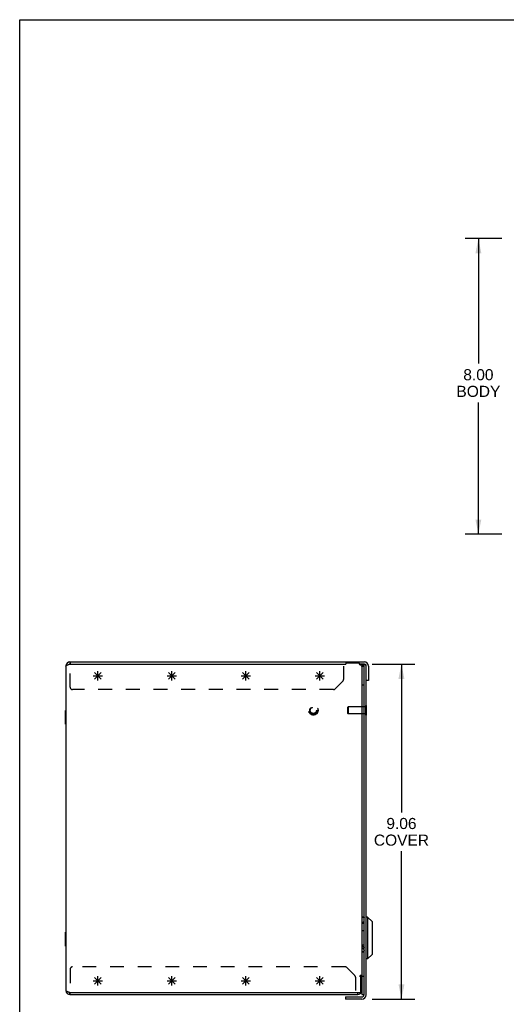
# Model space of a CAD drawing. Header units: inches. Extents: x 0 to 68, y 0 to 44.
# Tile 2 of 15: x 0 to 13.2, y 17.4 to 44. Entities that reach past the tile are written whole.
import ezdxf

# ---------------------------------------------------------------- set-up
doc = ezdxf.new("R2010")
doc.units = ezdxf.units.IN
doc.header["$LTSCALE"] = 3.74
doc.header["$MEASUREMENT"] = 0
doc.linetypes.add('HIDDEN', pattern=[0.2, 0.1, -0.1])
doc.layers.get('0').update_dxf_attribs({"linetype": 'CONTINUOUS'})
for name, color, linetype in [('02___PRT_ALL_AXES', 7, 'CONTINUOUS'), ('06___PRT_ALL_SURFS', 7, 'CONTINUOUS'), ('DEFAULT_2', 8, 'HIDDEN'), ('DIMENSIONS', 7, 'CONTINUOUS'), ('SPOTWELD-COSMETIC-SKETCH', 7, 'CONTINUOUS')]:
    doc.layers.add(name, color=color, linetype=linetype)
doc.styles.get("Standard").update_dxf_attribs({"font": 'arial.ttf'})
doc.dimstyles.new('DIMSTYLE_1', dxfattribs={"dimtxt": 0.3, "dimasz": 0.4, "dimexe": 0.09, "dimexo": 0.07, "dimgap": 0.0375, "dimtad": 0, "dimtih": 1, "dimtoh": 1, "dimzin": 4, "dimdsep": 46, "dimtxsty": 'Standard', "dimblk": '_FILLED', "dimblk1": '_FILLED', "dimblk2": '_FILLED', "dimcen": 0.09, "dimazin": 1, "dimtfac": 1, "dimtdec": 3, "dimtofl": 0, "dimtmove": 0, "dimatfit": 3, "dimldrblk": '_FILLED', "dimfxl": 0, "dimtolj": 1, "dimtzin": 4, "dimarcsym": 0})

# ---------------------------------------------------------------- blocks, each defined once
blk = doc.blocks.new('_FILLED')
at = {"color": 0, "linetype": 'ByBlock'}
blk.add_solid([(0, 0), (-1, 0.2), (-1, -0.2)], dxfattribs=at)
blk = doc.blocks.new('*D4')
at = {"layer": 'DIMENSIONS', "color": 2, "linetype": 'Continuous'}
for p, q in [((13.035, 38.08), (12.038, 38.08)), ((12.398, 38.08), (12.398, 34.697)), ((12.398, 30.08), (12.398, 33.647)), ((13.035, 30.08), (12.038, 30.08))]:
    blk.add_line(p, q, dxfattribs=at)
at = {"layer": 'DIMENSIONS', "color": 2, "linetype": 'Continuous', "xscale": 0.4, "yscale": 0.4, "zscale": 0.4}
for p, rotation in [((12.398, 38.08), 90), ((12.398, 30.08), 270)]:
    blk.add_blockref('_FILLED', p, dxfattribs=dict(at, rotation=rotation))
at = {"layer": 'DIMENSIONS', "color": 2, "linetype": 'Continuous', "insert": (12.398, 34.547), "char_height": 0.3, "width": 1.1855, "attachment_point": 2, "line_spacing_factor": 0.9}
blk.add_mtext('8.00\\PBODY', dxfattribs=at)
blk = doc.blocks.new('*D5')
at = {"layer": 'DIMENSIONS', "color": 2, "linetype": 'Continuous'}
for p, q in [((9.527, 26.569), (10.678, 26.569)), ((10.318, 26.569), (10.318, 22.558)), ((10.318, 17.506), (10.318, 21.508)), ((9.527, 17.506), (10.678, 17.506))]:
    blk.add_line(p, q, dxfattribs=at)
at = {"layer": 'DIMENSIONS', "color": 2, "linetype": 'Continuous', "xscale": 0.4, "yscale": 0.4, "zscale": 0.4}
for p, rotation in [((10.318, 26.569), 90), ((10.318, 17.506), 270)]:
    blk.add_blockref('_FILLED', p, dxfattribs=dict(at, rotation=rotation))
at = {"layer": 'DIMENSIONS', "color": 2, "linetype": 'Continuous', "insert": (10.318, 22.408), "char_height": 0.3, "width": 1.48773, "attachment_point": 2, "line_spacing_factor": 0.9}
blk.add_mtext('9.06\\PCOVER', dxfattribs=at)

msp = doc.modelspace()

# ---------------------------------------------------------------- linework, layer by layer
at = {"color": 7, "linetype": 'Continuous'}
for p, q in [((0, 0), (0, 44)), ((0, 44), (68, 44)), ((1.359, 26.629), (1.359, 26.569)), ((1.364, 26.629), (1.364, 26.569)), ((8.815, 26.629), (8.815, 26.589)), ((9.315, 26.569), (9.187, 26.569)), ((9.247, 26.455), (9.247, 26.062)), ((9.265, 26.567), (9.256, 26.508)), ((9.264, 26.509), (9.268, 26.51)), ((9.282, 26.519), (9.287, 26.525)), ((9.307, 17.626), (9.307, 26.569)), ((9.427, 26.129), (9.367, 26.129)), ((9.307, 25.413), (9.247, 25.413)), ((9.371, 25.191), (9.371, 25.447)), ((9.307, 25.225), (9.247, 25.225)), ((9.247, 19.711), (9.252, 19.711)), ((9.254, 19.711), (9.252, 19.711)), ((9.255, 19.711), (9.254, 19.711)), ((9.259, 19.711), (9.258, 19.711)), ((9.261, 19.711), (9.259, 19.711)), ((9.262, 19.725), (9.26, 19.725)), ((9.263, 19.711), (9.261, 19.711)), ((9.264, 19.725), (9.262, 19.725)), ((9.264, 19.711), (9.263, 19.711)), ((9.276, 19.725), (9.264, 19.725)), ((9.266, 19.711), (9.264, 19.711)), ((9.267, 19.711), (9.266, 19.711)), ((9.269, 19.711), (9.267, 19.711)), ((9.271, 19.711), (9.269, 19.711)), ((9.272, 19.712), (9.271, 19.711)), ((9.274, 19.712), (9.272, 19.712)), ((9.275, 19.712), (9.274, 19.712)), ((9.277, 19.712), (9.275, 19.712)), ((9.281, 19.725), (9.276, 19.725)), ((9.278, 19.712), (9.277, 19.712)), ((9.279, 19.712), (9.278, 19.712)), ((9.285, 19.725), (9.281, 19.725)), ((9.283, 19.713), (9.282, 19.713)), ((9.284, 19.713), (9.283, 19.713)), ((9.286, 19.713), (9.284, 19.713)), ((9.287, 19.725), (9.285, 19.725)), ((9.287, 19.713), (9.286, 19.713)), ((9.289, 19.725), (9.287, 19.725)), ((9.288, 19.714), (9.287, 19.713)), ((9.291, 19.725), (9.289, 19.725)), ((9.293, 19.724), (9.291, 19.725)), ((9.294, 19.724), (9.293, 19.724)), ((9.295, 19.724), (9.294, 19.724)), ((9.296, 19.724), (9.295, 19.724)), ((9.297, 19.724), (9.296, 19.724)), ((9.298, 19.724), (9.297, 19.724)), ((9.405, 19.725), (9.367, 19.725)), ((9.523, 19.607), (9.405, 19.725)), ((9.405, 19.725), (9.405, 18.6)), ((9.247, 19.59), (9.253, 19.59)), ((9.253, 19.59), (9.254, 19.59)), ((9.254, 19.59), (9.256, 19.59)), ((9.256, 19.59), (9.258, 19.59)), ((9.258, 19.59), (9.259, 19.59)), ((9.259, 19.59), (9.261, 19.59)), ((9.261, 19.59), (9.263, 19.59)), ((9.263, 19.59), (9.264, 19.59)), ((9.523, 19.607), (9.523, 18.718)), ((9.247, 18.94), (9.252, 18.94)), ((9.252, 18.881), (9.247, 18.881)), ((9.247, 18.78), (9.252, 18.78)), ((9.523, 18.718), (9.405, 18.6)), ((9.405, 18.6), (9.367, 18.6)), ((9.193, 18.129), (9.247, 18.129)), ((9.247, 18.025), (9.247, 17.639)), ((1.359, 17.629), (1.359, 17.689)), ((1.364, 17.629), (1.364, 17.689)), ((9.135, 17.629), (9.135, 17.689)), ((8.807, 17.566), (9.247, 17.566)), ((8.807, 17.566), (8.807, 17.506))]:
    msp.add_line(p, q, dxfattribs=at)
at = {"color": 3, "linetype": 'Continuous'}
for p, q in [((1.247, 26.517), (1.247, 17.741)), ((1.359, 26.629), (9.315, 26.629)), ((1.359, 26.569), (8.812, 26.569)), ((8.812, 26.579), (8.812, 26.569)), ((9.167, 26.599), (8.832, 26.599)), ((9.187, 26.564), (9.187, 26.579)), ((9.247, 26.539), (9.205, 26.539)), ((9.247, 26.539), (9.247, 26.455)), ((9.265, 26.567), (9.275, 26.566)), ((9.275, 26.566), (9.285, 26.566)), ((9.367, 17.626), (9.367, 26.559)), ((9.427, 26.517), (9.427, 26.129)), ((9.247, 26.062), (9.247, 18.145)), ((9.189, 18.122), (9.187, 18.12)), ((9.197, 18.12), (9.187, 18.12)), ((9.247, 18.145), (9.205, 18.145)), ((9.247, 18.129), (9.247, 18.025)), ((9.217, 17.709), (9.217, 18.1)), ((1.359, 17.689), (9.197, 17.689)), ((1.359, 17.629), (9.135, 17.629)), ((9.247, 17.506), (8.807, 17.506))]:
    msp.add_line(p, q, dxfattribs=at)
at = {"color": 4, "linetype": 'Continuous'}
for p, q in [((4.114, 26.129), (4.114, 26.379)), ((6.114, 26.129), (6.114, 26.379)), ((8.114, 26.129), (8.114, 26.379)), ((3.989, 26.254), (4.239, 26.254)), ((4.026, 26.165), (4.202, 26.342)), ((4.202, 26.165), (4.026, 26.342)), ((5.989, 26.254), (6.239, 26.254)), ((6.026, 26.165), (6.202, 26.342)), ((6.202, 26.165), (6.026, 26.342)), ((7.989, 26.254), (8.239, 26.254)), ((8.026, 26.165), (8.202, 26.342)), ((8.202, 26.165), (8.026, 26.342)), ((4.114, 17.879), (4.114, 18.129)), ((6.114, 17.879), (6.114, 18.129)), ((8.114, 17.879), (8.114, 18.129)), ((3.989, 18.004), (4.239, 18.004)), ((4.202, 17.915), (4.026, 18.092)), ((4.026, 17.915), (4.202, 18.092)), ((5.989, 18.004), (6.239, 18.004)), ((6.202, 17.915), (6.026, 18.092)), ((6.026, 17.915), (6.202, 18.092)), ((7.989, 18.004), (8.239, 18.004)), ((8.202, 17.915), (8.026, 18.092)), ((8.026, 17.915), (8.202, 18.092))]:
    msp.add_line(p, q, dxfattribs=at)
at = {"color": 3, "linetype": 'Continuous'}
for points in [[(1.247, 26.517), (1.248, 26.521), (1.251, 26.525), (1.256, 26.53), (1.262, 26.534), (1.27, 26.538), (1.28, 26.543), (1.291, 26.547), (1.303, 26.551), (1.316, 26.556), (1.33, 26.56)], [(1.33, 26.56), (1.344, 26.564), (1.359, 26.569)], [(9.196, 26.551), (9.193, 26.555), (9.192, 26.557), (9.19, 26.559), (9.189, 26.561), (9.187, 26.564)], [(9.205, 26.539), (9.203, 26.541), (9.201, 26.543), (9.2, 26.545), (9.198, 26.547), (9.197, 26.549), (9.196, 26.551)], [(9.285, 26.566), (9.296, 26.565), (9.306, 26.565), (9.307, 26.565)], [(9.193, 18.128), (9.192, 18.126), (9.19, 18.124), (9.189, 18.122)], [(9.205, 18.145), (9.203, 18.142), (9.201, 18.14), (9.2, 18.138), (9.198, 18.136), (9.197, 18.134), (9.196, 18.132), (9.193, 18.128)], [(1.247, 17.741), (1.248, 17.736), (1.251, 17.732), (1.256, 17.728), (1.262, 17.723), (1.27, 17.719), (1.28, 17.715), (1.291, 17.71), (1.303, 17.706), (1.316, 17.702), (1.33, 17.697)], [(1.33, 17.697), (1.344, 17.693), (1.359, 17.689)]]:
    msp.add_lwpolyline(points, dxfattribs=at)
at = {"color": 7, "linetype": 'Continuous'}
for points in [[(9.268, 26.51), (9.275, 26.514), (9.282, 26.519)], [(9.287, 26.525), (9.288, 26.526), (9.294, 26.533)], [(9.294, 26.533), (9.299, 26.542), (9.303, 26.551), (9.304, 26.554)], [(9.256, 19.725), (9.255, 19.725), (9.247, 19.725)], [(9.258, 19.711), (9.256, 19.711), (9.255, 19.711)], [(9.26, 19.725), (9.259, 19.725), (9.259, 19.725), (9.258, 19.725), (9.256, 19.725)], [(9.282, 19.713), (9.28, 19.712), (9.279, 19.712)], [(9.307, 19.72), (9.307, 19.72), (9.307, 19.72), (9.307, 19.72), (9.307, 19.72), (9.307, 19.72), (9.307, 19.72), (9.307, 19.72), (9.307, 19.72), (9.307, 19.719), (9.306, 19.719), (9.306, 19.719), (9.306, 19.719), (9.306, 19.719), (9.306, 19.719), (9.306, 19.719), (9.305, 19.719), (9.305, 19.718), (9.305, 19.718), (9.305, 19.718), (9.305, 19.718), (9.304, 19.718), (9.304, 19.718), (9.304, 19.718), (9.303, 19.718), (9.303, 19.717), (9.303, 19.717), (9.302, 19.717), (9.302, 19.717), (9.302, 19.717), (9.301, 19.717), (9.301, 19.717), (9.301, 19.717), (9.3, 19.716), (9.3, 19.716), (9.299, 19.716), (9.299, 19.716), (9.299, 19.716), (9.298, 19.716), (9.298, 19.716), (9.297, 19.716), (9.297, 19.715), (9.296, 19.715), (9.296, 19.715), (9.295, 19.715), (9.295, 19.715), (9.294, 19.715), (9.294, 19.715), (9.293, 19.715), (9.292, 19.714), (9.292, 19.714), (9.291, 19.714), (9.291, 19.714), (9.29, 19.714), (9.29, 19.714), (9.289, 19.714), (9.288, 19.714)], [(9.307, 19.722), (9.307, 19.722), (9.307, 19.722), (9.307, 19.722), (9.307, 19.722), (9.307, 19.722), (9.307, 19.723), (9.307, 19.723), (9.307, 19.723), (9.307, 19.723), (9.306, 19.723), (9.306, 19.723), (9.306, 19.723), (9.306, 19.723), (9.306, 19.723), (9.306, 19.723), (9.305, 19.723), (9.305, 19.723), (9.305, 19.723), (9.305, 19.723), (9.305, 19.723), (9.304, 19.723), (9.304, 19.724), (9.304, 19.724), (9.303, 19.724), (9.303, 19.724), (9.303, 19.724), (9.303, 19.724), (9.302, 19.724), (9.302, 19.724), (9.301, 19.724), (9.301, 19.724), (9.301, 19.724), (9.3, 19.724), (9.3, 19.724), (9.3, 19.724), (9.299, 19.724), (9.299, 19.724), (9.298, 19.724)], [(9.264, 19.59), (9.265, 19.59), (9.266, 19.59), (9.266, 19.59), (9.267, 19.59), (9.268, 19.591), (9.269, 19.591), (9.27, 19.591), (9.27, 19.591), (9.271, 19.591), (9.272, 19.591), (9.273, 19.591), (9.273, 19.591), (9.274, 19.591), (9.275, 19.591), (9.276, 19.591), (9.276, 19.591), (9.277, 19.592), (9.278, 19.592), (9.279, 19.592), (9.279, 19.592), (9.28, 19.592), (9.281, 19.592), (9.281, 19.592), (9.282, 19.592), (9.283, 19.593), (9.284, 19.593), (9.284, 19.593), (9.285, 19.593), (9.286, 19.593), (9.286, 19.593), (9.287, 19.593), (9.287, 19.593), (9.288, 19.594), (9.289, 19.594), (9.289, 19.594), (9.29, 19.594), (9.291, 19.594), (9.291, 19.594), (9.292, 19.594), (9.292, 19.595), (9.293, 19.595), (9.293, 19.595), (9.294, 19.595), (9.295, 19.595), (9.295, 19.595), (9.296, 19.596), (9.296, 19.596), (9.297, 19.596), (9.297, 19.596), (9.298, 19.596), (9.298, 19.596), (9.298, 19.597), (9.299, 19.597), (9.299, 19.597), (9.3, 19.597), (9.3, 19.597), (9.301, 19.597), (9.301, 19.598), (9.301, 19.598), (9.302, 19.598), (9.302, 19.598), (9.302, 19.598), (9.303, 19.598), (9.303, 19.598), (9.303, 19.599), (9.304, 19.599), (9.304, 19.599), (9.304, 19.599), (9.304, 19.599), (9.305, 19.599), (9.305, 19.6), (9.305, 19.6), (9.305, 19.6), (9.306, 19.6), (9.306, 19.6), (9.306, 19.6), (9.306, 19.601), (9.306, 19.601), (9.306, 19.601), (9.307, 19.601), (9.307, 19.601), (9.307, 19.601), (9.307, 19.601), (9.307, 19.602), (9.307, 19.602), (9.307, 19.602), (9.307, 19.602), (9.307, 19.602), (9.307, 19.602)], [(9.252, 18.94), (9.253, 18.94), (9.254, 18.939), (9.255, 18.939), (9.255, 18.939), (9.256, 18.939), (9.257, 18.939), (9.258, 18.939), (9.259, 18.939), (9.259, 18.939), (9.26, 18.939), (9.261, 18.939), (9.262, 18.939), (9.263, 18.939), (9.264, 18.938), (9.264, 18.938), (9.265, 18.938), (9.266, 18.938), (9.267, 18.938), (9.268, 18.938), (9.268, 18.937), (9.269, 18.937), (9.27, 18.937), (9.271, 18.937), (9.272, 18.936), (9.272, 18.936), (9.273, 18.936), (9.274, 18.936), (9.275, 18.935), (9.275, 18.935), (9.276, 18.935), (9.277, 18.934), (9.278, 18.934), (9.278, 18.934), (9.279, 18.933), (9.28, 18.933), (9.281, 18.933), (9.281, 18.932), (9.282, 18.932), (9.283, 18.932), (9.283, 18.931), (9.284, 18.931), (9.285, 18.93), (9.285, 18.93), (9.286, 18.929), (9.287, 18.929), (9.287, 18.929), (9.288, 18.928), (9.289, 18.928), (9.289, 18.927), (9.29, 18.927), (9.29, 18.926), (9.291, 18.926), (9.292, 18.925), (9.292, 18.925), (9.293, 18.924), (9.293, 18.924), (9.294, 18.923), (9.294, 18.923), (9.295, 18.922), (9.295, 18.921), (9.296, 18.921), (9.296, 18.92), (9.297, 18.92), (9.297, 18.919), (9.298, 18.919), (9.298, 18.918), (9.299, 18.917), (9.299, 18.917), (9.3, 18.916), (9.3, 18.916), (9.3, 18.915), (9.301, 18.914), (9.301, 18.914), (9.301, 18.913), (9.302, 18.913), (9.302, 18.912), (9.303, 18.911), (9.303, 18.911), (9.303, 18.91), (9.303, 18.909), (9.304, 18.909), (9.304, 18.908), (9.304, 18.908), (9.305, 18.907), (9.305, 18.906), (9.305, 18.906), (9.305, 18.905), (9.305, 18.904), (9.306, 18.904), (9.306, 18.903), (9.306, 18.902), (9.306, 18.902), (9.306, 18.901), (9.306, 18.9), (9.307, 18.9), (9.307, 18.899), (9.307, 18.898), (9.307, 18.898), (9.307, 18.897), (9.307, 18.896), (9.307, 18.896), (9.307, 18.895), (9.307, 18.894), (9.307, 18.894)], [(9.307, 18.835), (9.307, 18.835), (9.307, 18.836), (9.307, 18.837), (9.307, 18.837), (9.307, 18.838), (9.307, 18.839), (9.307, 18.839), (9.307, 18.84), (9.307, 18.841), (9.306, 18.842), (9.306, 18.842), (9.306, 18.843), (9.306, 18.844), (9.306, 18.844), (9.306, 18.845), (9.305, 18.846), (9.305, 18.846), (9.305, 18.847), (9.305, 18.848), (9.305, 18.848), (9.304, 18.849), (9.304, 18.85), (9.304, 18.85), (9.303, 18.851), (9.303, 18.851), (9.303, 18.852), (9.303, 18.853), (9.302, 18.853), (9.302, 18.854), (9.301, 18.855), (9.301, 18.855), (9.301, 18.856), (9.3, 18.856), (9.3, 18.857), (9.3, 18.858), (9.299, 18.858), (9.299, 18.859), (9.298, 18.859), (9.298, 18.86), (9.297, 18.861), (9.297, 18.861), (9.296, 18.862), (9.296, 18.862), (9.295, 18.863), (9.295, 18.863), (9.294, 18.864), (9.294, 18.865), (9.293, 18.865), (9.293, 18.866), (9.292, 18.866), (9.292, 18.867), (9.291, 18.867), (9.29, 18.868), (9.29, 18.868), (9.289, 18.869), (9.289, 18.869), (9.288, 18.87), (9.287, 18.87), (9.287, 18.87), (9.286, 18.871), (9.285, 18.871), (9.285, 18.872), (9.284, 18.872), (9.283, 18.873), (9.283, 18.873), (9.282, 18.873), (9.281, 18.874), (9.281, 18.874), (9.28, 18.875), (9.279, 18.875), (9.278, 18.875), (9.278, 18.876), (9.277, 18.876), (9.276, 18.876), (9.275, 18.877), (9.275, 18.877), (9.274, 18.877), (9.273, 18.877), (9.272, 18.878), (9.272, 18.878), (9.271, 18.878), (9.27, 18.878), (9.269, 18.879), (9.268, 18.879), (9.268, 18.879), (9.267, 18.879), (9.266, 18.879), (9.265, 18.88), (9.264, 18.88), (9.264, 18.88), (9.263, 18.88), (9.262, 18.88), (9.261, 18.88), (9.26, 18.88), (9.259, 18.881), (9.259, 18.881), (9.258, 18.881), (9.257, 18.881), (9.256, 18.881), (9.255, 18.881), (9.255, 18.881), (9.254, 18.881), (9.253, 18.881), (9.252, 18.881)], [(9.307, 18.823), (9.307, 18.822), (9.307, 18.821), (9.307, 18.821), (9.307, 18.82), (9.307, 18.819), (9.307, 18.819), (9.307, 18.818), (9.307, 18.817), (9.307, 18.817), (9.306, 18.816), (9.306, 18.815), (9.306, 18.815), (9.306, 18.814), (9.306, 18.813), (9.306, 18.813), (9.305, 18.812), (9.305, 18.811), (9.305, 18.811), (9.305, 18.81), (9.305, 18.809), (9.304, 18.809), (9.304, 18.808), (9.304, 18.808), (9.303, 18.807), (9.303, 18.806), (9.303, 18.806), (9.302, 18.805), (9.302, 18.805), (9.302, 18.804), (9.301, 18.803), (9.301, 18.803), (9.301, 18.802), (9.3, 18.802), (9.3, 18.801), (9.299, 18.801), (9.299, 18.8), (9.299, 18.799), (9.298, 18.799), (9.298, 18.798), (9.297, 18.798), (9.297, 18.797), (9.296, 18.797), (9.296, 18.796), (9.295, 18.796), (9.295, 18.795), (9.294, 18.795), (9.294, 18.794), (9.293, 18.794), (9.292, 18.793), (9.292, 18.793), (9.291, 18.792), (9.291, 18.792), (9.29, 18.791), (9.29, 18.791), (9.289, 18.791), (9.288, 18.79), (9.288, 18.79), (9.287, 18.789), (9.286, 18.789), (9.286, 18.789), (9.285, 18.788), (9.284, 18.788), (9.284, 18.787), (9.283, 18.787), (9.282, 18.787), (9.282, 18.786), (9.281, 18.786), (9.28, 18.786), (9.279, 18.785), (9.279, 18.785), (9.278, 18.785), (9.277, 18.784), (9.277, 18.784), (9.276, 18.784), (9.275, 18.784), (9.274, 18.783), (9.274, 18.783), (9.273, 18.783), (9.272, 18.783), (9.271, 18.782), (9.271, 18.782), (9.27, 18.782), (9.269, 18.782), (9.268, 18.782), (9.267, 18.781), (9.267, 18.781), (9.266, 18.781), (9.265, 18.781), (9.264, 18.781), (9.263, 18.781), (9.263, 18.781), (9.262, 18.78), (9.261, 18.78), (9.26, 18.78), (9.259, 18.78), (9.259, 18.78), (9.258, 18.78), (9.257, 18.78), (9.256, 18.78), (9.255, 18.78), (9.254, 18.78), (9.254, 18.78), (9.253, 18.78), (9.252, 18.78)]]:
    msp.add_lwpolyline(points, dxfattribs=at)
at = {"color": 3, "linetype": 'Continuous'}
for centre, radius, start, end in [((1.359, 26.517), 0.112, 90, 180), ((8.832, 26.579), 0.02, 90, 180), ((9.167, 26.579), 0.02, 0, 90), ((9.247, 26.449), 0.12, 61.5382, 81.4725), ((9.315, 26.517), 0.112, 0, 90), ((9.197, 18.1), 0.02, 0, 90), ((1.359, 17.741), 0.112, 180, 270), ((9.135, 17.741), 0.112, 270, 360), ((9.197, 17.709), 0.02, 270, 360), ((9.247, 17.626), 0.12, 270, 360)]:
    msp.add_arc(centre, radius, start, end, dxfattribs=at)
at = {"color": 7, "linetype": 'Continuous'}
for centre, radius, start, end in [((1.359, 26.517), 0.052, 90, 122.7214), ((9.247, 26.449), 0.06, 81.4725, 90), ((9.257, 26.499), 0.01, 90, 180), ((9.297, 26.499), 0.01, 0, 90), ((9.315, 26.517), 0.052, 15, 90), ((9.257, 26.019), 0.01, 180, 270), ((9.297, 26.019), 0.01, 270, 360), ((9.257, 18.119), 0.01, 90, 180), ((9.297, 18.119), 0.01, 0, 90), ((1.359, 17.741), 0.052, 237.2786, 270), ((9.257, 17.639), 0.01, 180, 270), ((9.247, 17.626), 0.06, 270, 360), ((9.297, 17.639), 0.01, 270, 360)]:
    msp.add_arc(centre, radius, start, end, dxfattribs=at)
at = {"layer": '02___PRT_ALL_AXES', "color": 7, "linetype": 'Continuous'}
for p, q in [((9.257, 26.509), (9.297, 26.509)), ((9.257, 26.009), (9.297, 26.009)), ((9.307, 19.55), (9.247, 19.55)), ((9.307, 19.355), (9.247, 19.355)), ((9.307, 18.969), (9.247, 18.969)), ((9.307, 18.775), (9.247, 18.775)), ((9.257, 18.129), (9.297, 18.129)), ((9.257, 17.629), (9.297, 17.629))]:
    msp.add_line(p, q, dxfattribs=at)
at = {"layer": '06___PRT_ALL_SURFS', "color": 7, "linetype": 'Continuous'}
for p, q in [((1.242, 24.941), (1.242, 25.316)), ((1.242, 25.316), (1.247, 25.316)), ((1.242, 25.129), (1.247, 25.129)), ((1.242, 24.941), (1.247, 24.941)), ((1.242, 18.941), (1.242, 19.316)), ((1.242, 19.316), (1.247, 19.316)), ((1.242, 19.129), (1.247, 19.129)), ((1.242, 18.941), (1.247, 18.941))]:
    msp.add_line(p, q, dxfattribs=at)
at = {"layer": 'DEFAULT_2', "color": 8, "linetype": 'HIDDEN'}
for p, q in [((1.364, 25.942), (1.364, 26.569)), ((8.755, 26.517), (8.755, 26.155)), ((8.524, 25.897), (8.737, 26.11)), ((8.479, 25.879), (1.427, 25.879)), ((8.871, 25.403), (8.881, 25.413)), ((8.871, 25.235), (8.871, 25.403)), ((8.881, 25.413), (8.881, 25.225)), ((9.247, 25.413), (8.881, 25.413)), ((9.353, 25.413), (9.307, 25.413)), ((9.371, 25.447), (9.353, 25.447)), ((9.353, 25.191), (9.353, 25.447)), ((8.871, 25.235), (8.881, 25.225)), ((9.247, 25.225), (8.881, 25.225)), ((9.353, 25.225), (9.307, 25.225)), ((9.371, 25.191), (9.353, 25.191)), ((8.799, 18.379), (1.427, 18.379)), ((1.364, 18.316), (1.364, 17.689)), ((9.057, 18.147), (8.844, 18.36)), ((9.075, 18.103), (9.075, 17.741))]:
    msp.add_line(p, q, dxfattribs=at)
for radius in [0.128, 0.0966, 0.094, 0.084]:
    msp.add_circle((7.937, 25.319), radius, dxfattribs=at)
for centre, start, end in [((8.692, 26.155), 315, 360), ((1.427, 25.942), 180, 270), ((8.479, 25.942), 270, 315), ((1.427, 18.316), 90, 180), ((8.799, 18.316), 45, 90), ((9.012, 18.103), 0, 45)]:
    msp.add_arc(centre, 0.063, start, end, dxfattribs=at)
at = {"layer": 'SPOTWELD-COSMETIC-SKETCH', "color": 4, "linetype": 'Continuous'}
for p, q in [((2.114, 26.129), (2.114, 26.379)), ((1.989, 26.254), (2.239, 26.254)), ((2.026, 26.165), (2.202, 26.342)), ((2.202, 26.165), (2.026, 26.342)), ((2.114, 17.879), (2.114, 18.129)), ((1.989, 18.004), (2.239, 18.004)), ((2.202, 17.915), (2.026, 18.092)), ((2.026, 17.915), (2.202, 18.092))]:
    msp.add_line(p, q, dxfattribs=at)

# ---------------------------------------------------------------- dimensions: what is measured, and where the dimension line sits
at = {"layer": 'DIMENSIONS', "color": 2, "linetype": 'Continuous'}
for base, p1, p2, angle, text, picture, middle in [((12.398, 30.08), (13.105, 38.08), (13.105, 30.08), 270, '<>\\PBODY', '*D4', (12.398, 34.172)), ((10.318, 26.569), (9.457, 17.506), (9.457, 26.569), 90, '<>\\PCOVER', '*D5', (10.318, 22.033))]:
    dim = msp.add_linear_dim(base=base, p1=p1, p2=p2, angle=angle, text=text, dimstyle='DIMSTYLE_1', dxfattribs=at)
    dim.commit()
    dim.dimension.update_dxf_attribs({"geometry": picture, "text_midpoint": middle, "dimtype": 160})

doc.saveas('drawing.dxf')
